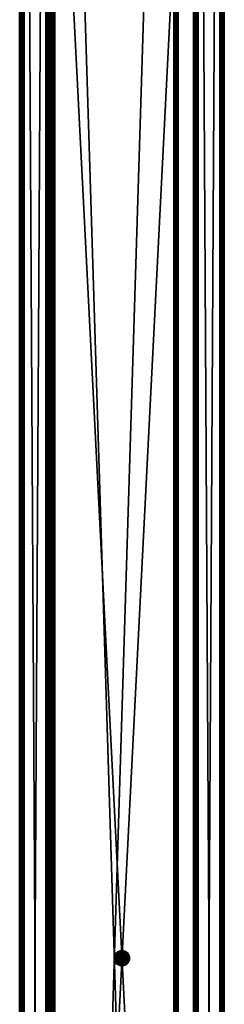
# Model space of a CAD drawing. Header units: millimetres. Extents: x 1 to 81, y -768 to 734.
# Tile 5 of 8: x 1 to 81, y -35 to 349. Entities that reach past the tile are written whole.
import ezdxf

# ---------------------------------------------------------------- set-up
doc = ezdxf.new("R2010")
doc.units = ezdxf.units.MM
doc.header["$LTSCALE"] = 25.4
doc.layers.get('0').update_dxf_attribs({"true_color": 0xff5454})

# ---------------------------------------------------------------- blocks, each defined once
blk = doc.blocks.new('CAMELEON-CANOPY-B-1500-8610-8608-8560-8558.STL#2')
at = {"color": 0}
mesh = blk.add_polyface(dxfattribs=at)
corners = [(1.34, 732.85, 41.29), (1.1, -767.15, 40.39), (1.34, -767.15, 41.29), (1.1, 732.85, 40.39)]
mesh.append_faces([[corners[k] for k in face] for face in [(0, 1, 2), (1, 0, 3)]], dxfattribs={"vtx0": -1, "color": 0})
mesh = blk.add_polyface(dxfattribs=at)
corners = [(1.1, 732.85, 40.39), (1.1, -767.15, 16.99), (1.1, -767.15, 40.39), (1.1, 732.85, 16.99)]
mesh.append_faces([[corners[k] for k in face] for face in [(0, 1, 2), (1, 0, 3)]], dxfattribs={"vtx0": -1, "color": 0})
mesh = blk.add_polyface(dxfattribs=at)
corners = [(1.1, 732.85, 16.99), (1.34, -767.15, 16.09), (1.1, -767.15, 16.99), (1.34, 732.85, 16.09)]
mesh.append_faces([[corners[k] for k in face] for face in [(0, 1, 2), (1, 0, 3)]], dxfattribs={"vtx0": -1, "color": 0})
mesh = blk.add_polyface(dxfattribs=at)
corners = [(2, -767.15, 41.95), (1.34, 732.85, 41.29), (1.34, -767.15, 41.29), (2, 732.85, 41.95)]
mesh.append_faces([[corners[k] for k in face] for face in [(0, 1, 2), (1, 0, 3)]], dxfattribs={"vtx0": -1, "color": 0})
mesh = blk.add_polyface(dxfattribs=at)
corners = [(2, 732.85, 15.43), (1.34, -767.15, 16.09), (1.34, 732.85, 16.09), (2, -767.15, 15.43)]
mesh.append_faces([[corners[k] for k in face] for face in [(0, 1, 2), (1, 0, 3)]], dxfattribs={"vtx0": -1, "color": 0})
mesh = blk.add_polyface(dxfattribs=at)
corners = [(2.04, 732.85, 16.49), (1.9, -767.15, 16.99), (2.04, -767.15, 16.49), (1.9, 732.85, 16.99)]
mesh.append_faces([[corners[k] for k in face] for face in [(0, 1, 2), (1, 0, 3)]], dxfattribs={"vtx0": -1, "color": 0})
mesh = blk.add_polyface(dxfattribs=at)
corners = [(1.9, 732.85, 16.99), (1.9, -767.15, 40.39), (1.9, -767.15, 16.99), (1.9, 732.85, 40.39)]
mesh.append_faces([[corners[k] for k in face] for face in [(0, 1, 2), (1, 0, 3)]], dxfattribs={"vtx0": -1, "color": 0})
mesh = blk.add_polyface(dxfattribs=at)
corners = [(1.9, 732.85, 40.39), (2.04, -767.15, 40.89), (1.9, -767.15, 40.39), (2.04, 732.85, 40.89)]
mesh.append_faces([[corners[k] for k in face] for face in [(0, 1, 2), (1, 0, 3)]], dxfattribs={"vtx0": -1, "color": 0})
mesh = blk.add_polyface(dxfattribs=at)
corners = [(2.9, -767.15, 42.19), (2, 732.85, 41.95), (2, -767.15, 41.95), (2.9, 732.85, 42.19)]
mesh.append_faces([[corners[k] for k in face] for face in [(0, 1, 2), (1, 0, 3)]], dxfattribs={"vtx0": -1, "color": 0})
mesh = blk.add_polyface(dxfattribs=at)
corners = [(2.9, 732.85, 15.19), (2, -767.15, 15.43), (2, 732.85, 15.43), (2.9, -767.15, 15.19)]
mesh.append_faces([[corners[k] for k in face] for face in [(0, 1, 2), (1, 0, 3)]], dxfattribs={"vtx0": -1, "color": 0})
mesh = blk.add_polyface(dxfattribs=at)
corners = [(2.4, 732.85, 16.13), (2.04, -767.15, 16.49), (2.4, -767.15, 16.13), (2.04, 732.85, 16.49)]
mesh.append_faces([[corners[k] for k in face] for face in [(0, 1, 2), (1, 0, 3)]], dxfattribs={"vtx0": -1, "color": 0})
mesh = blk.add_polyface(dxfattribs=at)
corners = [(2.4, 732.85, 41.26), (2.04, -767.15, 40.89), (2.04, 732.85, 40.89), (2.4, -767.15, 41.26)]
mesh.append_faces([[corners[k] for k in face] for face in [(0, 1, 2), (1, 0, 3)]], dxfattribs={"vtx0": -1, "color": 0})
mesh = blk.add_polyface(dxfattribs=at)
corners = [(2.9, -767.15, 15.99), (2.4, 732.85, 16.13), (2.4, -767.15, 16.13), (2.9, 732.85, 15.99)]
mesh.append_faces([[corners[k] for k in face] for face in [(0, 1, 2), (1, 0, 3)]], dxfattribs={"vtx0": -1, "color": 0})
mesh = blk.add_polyface(dxfattribs=at)
corners = [(2.9, 732.85, 41.39), (2.4, -767.15, 41.26), (2.4, 732.85, 41.26), (2.9, -767.15, 41.39)]
mesh.append_faces([[corners[k] for k in face] for face in [(0, 1, 2), (1, 0, 3)]], dxfattribs={"vtx0": -1, "color": 0})
mesh = blk.add_polyface(dxfattribs=at)
corners = [(11.3, -767.15, 15.99), (2.9, 732.85, 15.99), (2.9, -767.15, 15.99), (11.3, 732.85, 15.99)]
mesh.append_faces([[corners[k] for k in face] for face in [(0, 1, 2), (1, 0, 3)]], dxfattribs={"vtx0": -1, "color": 0})
mesh = blk.add_polyface(dxfattribs=at)
corners = [(79.3, 732.85, 41.39), (2.9, -767.15, 41.39), (2.9, 732.85, 41.39), (79.3, -767.15, 41.39)]
mesh.append_faces([[corners[k] for k in face] for face in [(0, 1, 2), (1, 0, 3)]], dxfattribs={"vtx0": -1, "color": 0})
mesh = blk.add_polyface(dxfattribs=at)
corners = [(79.3, -767.15, 42.19), (2.9, 732.85, 42.19), (2.9, -767.15, 42.19), (79.3, 732.85, 42.19)]
mesh.append_faces([[corners[k] for k in face] for face in [(0, 1, 2), (1, 0, 3)]], dxfattribs={"vtx0": -1, "color": 0})
mesh = blk.add_polyface(dxfattribs=at)
corners = [(11.3, 732.85, 15.19), (2.9, -767.15, 15.19), (2.9, 732.85, 15.19), (11.3, -767.15, 15.19)]
mesh.append_faces([[corners[k] for k in face] for face in [(0, 1, 2), (1, 0, 3)]], dxfattribs={"vtx0": -1, "color": 0})
mesh = blk.add_polyface(dxfattribs=at)
corners = [(11.8, -767.15, 16.13), (11.3, 732.85, 15.99), (11.3, -767.15, 15.99), (11.8, 732.85, 16.13)]
mesh.append_faces([[corners[k] for k in face] for face in [(0, 1, 2), (1, 0, 3)]], dxfattribs={"vtx0": -1, "color": 0})
mesh = blk.add_polyface(dxfattribs=at)
corners = [(12.2, 732.85, 15.43), (11.3, -767.15, 15.19), (11.3, 732.85, 15.19), (12.2, -767.15, 15.43)]
mesh.append_faces([[corners[k] for k in face] for face in [(0, 1, 2), (1, 0, 3)]], dxfattribs={"vtx0": -1, "color": 0})
mesh = blk.add_polyface(dxfattribs=at)
corners = [(12.17, 732.85, 16.49), (11.8, -767.15, 16.13), (12.17, -767.15, 16.49), (11.8, 732.85, 16.13)]
mesh.append_faces([[corners[k] for k in face] for face in [(0, 1, 2), (1, 0, 3)]], dxfattribs={"vtx0": -1, "color": 0})
mesh = blk.add_polyface(dxfattribs=at)
corners = [(12.3, 732.85, 16.99), (12.17, -767.15, 16.49), (12.3, -767.15, 16.99), (12.17, 732.85, 16.49)]
mesh.append_faces([[corners[k] for k in face] for face in [(0, 1, 2), (1, 0, 3)]], dxfattribs={"vtx0": -1, "color": 0})
mesh = blk.add_polyface(dxfattribs=at)
corners = [(12.86, 732.85, 16.09), (12.2, -767.15, 15.43), (12.2, 732.85, 15.43), (12.86, -767.15, 16.09)]
mesh.append_faces([[corners[k] for k in face] for face in [(0, 1, 2), (1, 0, 3)]], dxfattribs={"vtx0": -1, "color": 0})
mesh = blk.add_polyface(dxfattribs=at)
corners = [(12.3, 732.85, 22.19), (12.3, -767.15, 16.99), (12.3, -767.15, 22.19), (12.3, 732.85, 16.99)]
mesh.append_faces([[corners[k] for k in face] for face in [(0, 1, 2), (1, 0, 3)]], dxfattribs={"vtx0": -1, "color": 0})
mesh = blk.add_polyface(dxfattribs=at)
corners = [(13.1, -767.15, 22.19), (12.3, 732.85, 22.19), (12.3, -767.15, 22.19), (13.1, 732.85, 22.19)]
mesh.append_faces([[corners[k] for k in face] for face in [(0, 1, 2), (1, 0, 3)]], dxfattribs={"vtx0": -1, "color": 0})
mesh = blk.add_polyface(dxfattribs=at)
corners = [(12.86, 732.85, 16.09), (13.1, -767.15, 16.99), (12.86, -767.15, 16.09), (13.1, 732.85, 16.99)]
mesh.append_faces([[corners[k] for k in face] for face in [(0, 1, 2), (1, 0, 3)]], dxfattribs={"vtx0": -1, "color": 0})
mesh = blk.add_polyface(dxfattribs=at)
corners = [(13.1, 732.85, 22.19), (13.1, -767.15, 16.99), (13.1, -767.15, 22.19), (13.1, 732.85, 16.99)]
mesh.append_faces([[corners[k] for k in face] for face in [(0, 1, 2), (1, 0, 3)]], dxfattribs={"vtx0": -1, "color": 0})
mesh = blk.add_polyface(dxfattribs=at)
corners = [(13.9, -767.15, 22.19), (13.1, 732.85, 22.19), (13.1, -767.15, 22.19), (13.9, 732.85, 22.19)]
mesh.append_faces([[corners[k] for k in face] for face in [(0, 1, 2), (1, 0, 3)]], dxfattribs={"vtx0": -1, "color": 0})
mesh = blk.add_polyface(dxfattribs=at)
corners = [(13.1, 732.85, 16.99), (13.34, -767.15, 16.09), (13.1, -767.15, 16.99), (13.34, 732.85, 16.09)]
mesh.append_faces([[corners[k] for k in face] for face in [(0, 1, 2), (1, 0, 3)]], dxfattribs={"vtx0": -1, "color": 0})
mesh = blk.add_polyface(dxfattribs=at)
corners = [(13.1, 732.85, 16.99), (13.1, -767.15, 22.19), (13.1, -767.15, 16.99), (13.1, 732.85, 22.19)]
mesh.append_faces([[corners[k] for k in face] for face in [(0, 1, 2), (1, 0, 3)]], dxfattribs={"vtx0": -1, "color": 0})
mesh = blk.add_polyface(dxfattribs=at)
corners = [(13.34, 732.85, 16.09), (14, -767.15, 15.43), (13.34, -767.15, 16.09), (14, 732.85, 15.43)]
mesh.append_faces([[corners[k] for k in face] for face in [(0, 1, 2), (1, 0, 3)]], dxfattribs={"vtx0": -1, "color": 0})
mesh = blk.add_polyface(dxfattribs=at)
corners = [(13.9, 732.85, 16.99), (13.9, -767.15, 22.19), (13.9, -767.15, 16.99), (13.9, 732.85, 22.19)]
mesh.append_faces([[corners[k] for k in face] for face in [(0, 1, 2), (1, 0, 3)]], dxfattribs={"vtx0": -1, "color": 0})
mesh = blk.add_polyface(dxfattribs=at)
corners = [(14.04, 732.85, 16.49), (13.9, -767.15, 16.99), (14.04, -767.15, 16.49), (13.9, 732.85, 16.99)]
mesh.append_faces([[corners[k] for k in face] for face in [(0, 1, 2), (1, 0, 3)]], dxfattribs={"vtx0": -1, "color": 0})
mesh = blk.add_polyface(dxfattribs=at)
corners = [(14.9, 732.85, 15.19), (14, -767.15, 15.43), (14, 732.85, 15.43), (14.9, -767.15, 15.19)]
mesh.append_faces([[corners[k] for k in face] for face in [(0, 1, 2), (1, 0, 3)]], dxfattribs={"vtx0": -1, "color": 0})
mesh = blk.add_polyface(dxfattribs=at)
corners = [(14.4, -767.15, 16.13), (14.04, 732.85, 16.49), (14.04, -767.15, 16.49), (14.4, 732.85, 16.13)]
mesh.append_faces([[corners[k] for k in face] for face in [(0, 1, 2), (1, 0, 3)]], dxfattribs={"vtx0": -1, "color": 0})
mesh = blk.add_polyface(dxfattribs=at)
corners = [(14.9, -767.15, 15.99), (14.4, 732.85, 16.13), (14.4, -767.15, 16.13), (14.9, 732.85, 15.99)]
mesh.append_faces([[corners[k] for k in face] for face in [(0, 1, 2), (1, 0, 3)]], dxfattribs={"vtx0": -1, "color": 0})
mesh = blk.add_polyface(dxfattribs=at)
corners = [(61.3, -767.15, 15.99), (14.9, 732.85, 15.99), (14.9, -767.15, 15.99), (61.3, 732.85, 15.99)]
mesh.append_faces([[corners[k] for k in face] for face in [(0, 1, 2), (1, 0, 3)]], dxfattribs={"vtx0": -1, "color": 0})
mesh = blk.add_polyface(dxfattribs=at)
corners = [(61.3, 732.85, 15.19), (14.9, -767.15, 15.19), (14.9, 732.85, 15.19), (61.3, -767.15, 15.19)]
mesh.append_faces([[corners[k] for k in face] for face in [(0, 1, 2), (1, 0, 3)]], dxfattribs={"vtx0": -1, "color": 0})
mesh = blk.add_polyface(dxfattribs=at)
corners = [(61.8, -767.15, 16.13), (61.3, 732.85, 15.99), (61.3, -767.15, 15.99), (61.8, 732.85, 16.13)]
mesh.append_faces([[corners[k] for k in face] for face in [(0, 1, 2), (1, 0, 3)]], dxfattribs={"vtx0": -1, "color": 0})
mesh = blk.add_polyface(dxfattribs=at)
corners = [(62.2, 732.85, 15.43), (61.3, -767.15, 15.19), (61.3, 732.85, 15.19), (62.2, -767.15, 15.43)]
mesh.append_faces([[corners[k] for k in face] for face in [(0, 1, 2), (1, 0, 3)]], dxfattribs={"vtx0": -1, "color": 0})
mesh = blk.add_polyface(dxfattribs=at)
corners = [(62.17, 732.85, 16.49), (61.8, -767.15, 16.13), (62.17, -767.15, 16.49), (61.8, 732.85, 16.13)]
mesh.append_faces([[corners[k] for k in face] for face in [(0, 1, 2), (1, 0, 3)]], dxfattribs={"vtx0": -1, "color": 0})
mesh = blk.add_polyface(dxfattribs=at)
corners = [(62.3, 732.85, 16.99), (62.17, -767.15, 16.49), (62.3, -767.15, 16.99), (62.17, 732.85, 16.49)]
mesh.append_faces([[corners[k] for k in face] for face in [(0, 1, 2), (1, 0, 3)]], dxfattribs={"vtx0": -1, "color": 0})
mesh = blk.add_polyface(dxfattribs=at)
corners = [(62.86, 732.85, 16.09), (62.2, -767.15, 15.43), (62.2, 732.85, 15.43), (62.86, -767.15, 16.09)]
mesh.append_faces([[corners[k] for k in face] for face in [(0, 1, 2), (1, 0, 3)]], dxfattribs={"vtx0": -1, "color": 0})
mesh = blk.add_polyface(dxfattribs=at)
corners = [(62.3, 732.85, 22.19), (62.3, -767.15, 16.99), (62.3, -767.15, 22.19), (62.3, 732.85, 16.99)]
mesh.append_faces([[corners[k] for k in face] for face in [(0, 1, 2), (1, 0, 3)]], dxfattribs={"vtx0": -1, "color": 0})
mesh = blk.add_polyface(dxfattribs=at)
corners = [(63.1, -767.15, 22.19), (62.3, 732.85, 22.19), (62.3, -767.15, 22.19), (63.1, 732.85, 22.19)]
mesh.append_faces([[corners[k] for k in face] for face in [(0, 1, 2), (1, 0, 3)]], dxfattribs={"vtx0": -1, "color": 0})
mesh = blk.add_polyface(dxfattribs=at)
corners = [(62.86, 732.85, 16.09), (63.1, -767.15, 16.99), (62.86, -767.15, 16.09), (63.1, 732.85, 16.99)]
mesh.append_faces([[corners[k] for k in face] for face in [(0, 1, 2), (1, 0, 3)]], dxfattribs={"vtx0": -1, "color": 0})
mesh = blk.add_polyface(dxfattribs=at)
corners = [(63.1, 732.85, 16.99), (63.1, -767.15, 22.19), (63.1, -767.15, 16.99), (63.1, 732.85, 22.19)]
mesh.append_faces([[corners[k] for k in face] for face in [(0, 1, 2), (1, 0, 3)]], dxfattribs={"vtx0": -1, "color": 0})
mesh = blk.add_polyface(dxfattribs=at)
corners = [(69.9, -767.15, 22.19), (69.1, 732.85, 22.19), (69.1, -767.15, 22.19), (69.9, 732.85, 22.19)]
mesh.append_faces([[corners[k] for k in face] for face in [(0, 1, 2), (1, 0, 3)]], dxfattribs={"vtx0": -1, "color": 0})
mesh = blk.add_polyface(dxfattribs=at)
corners = [(69.1, 732.85, 22.19), (69.1, -767.15, 16.99), (69.1, -767.15, 22.19), (69.1, 732.85, 16.99)]
mesh.append_faces([[corners[k] for k in face] for face in [(0, 1, 2), (1, 0, 3)]], dxfattribs={"vtx0": -1, "color": 0})
mesh = blk.add_polyface(dxfattribs=at)
corners = [(69.1, 732.85, 16.99), (69.34, -767.15, 16.09), (69.1, -767.15, 16.99), (69.34, 732.85, 16.09)]
mesh.append_faces([[corners[k] for k in face] for face in [(0, 1, 2), (1, 0, 3)]], dxfattribs={"vtx0": -1, "color": 0})
mesh = blk.add_polyface(dxfattribs=at)
corners = [(69.34, 732.85, 16.09), (70, -767.15, 15.43), (69.34, -767.15, 16.09), (70, 732.85, 15.43)]
mesh.append_faces([[corners[k] for k in face] for face in [(0, 1, 2), (1, 0, 3)]], dxfattribs={"vtx0": -1, "color": 0})
mesh = blk.add_polyface(dxfattribs=at)
corners = [(70.04, 732.85, 16.49), (69.9, -767.15, 16.99), (70.04, -767.15, 16.49), (69.9, 732.85, 16.99)]
mesh.append_faces([[corners[k] for k in face] for face in [(0, 1, 2), (1, 0, 3)]], dxfattribs={"vtx0": -1, "color": 0})
mesh = blk.add_polyface(dxfattribs=at)
corners = [(69.9, 732.85, 16.99), (69.9, -767.15, 22.19), (69.9, -767.15, 16.99), (69.9, 732.85, 22.19)]
mesh.append_faces([[corners[k] for k in face] for face in [(0, 1, 2), (1, 0, 3)]], dxfattribs={"vtx0": -1, "color": 0})
mesh = blk.add_polyface(dxfattribs=at)
corners = [(70.9, 732.85, 15.19), (70, -767.15, 15.43), (70, 732.85, 15.43), (70.9, -767.15, 15.19)]
mesh.append_faces([[corners[k] for k in face] for face in [(0, 1, 2), (1, 0, 3)]], dxfattribs={"vtx0": -1, "color": 0})
mesh = blk.add_polyface(dxfattribs=at)
corners = [(70.4, -767.15, 16.13), (70.04, 732.85, 16.49), (70.04, -767.15, 16.49), (70.4, 732.85, 16.13)]
mesh.append_faces([[corners[k] for k in face] for face in [(0, 1, 2), (1, 0, 3)]], dxfattribs={"vtx0": -1, "color": 0})
mesh = blk.add_polyface(dxfattribs=at)
corners = [(70.9, -767.15, 15.99), (70.4, 732.85, 16.13), (70.4, -767.15, 16.13), (70.9, 732.85, 15.99)]
mesh.append_faces([[corners[k] for k in face] for face in [(0, 1, 2), (1, 0, 3)]], dxfattribs={"vtx0": -1, "color": 0})
mesh = blk.add_polyface(dxfattribs=at)
corners = [(79.3, -767.15, 15.99), (70.9, 732.85, 15.99), (70.9, -767.15, 15.99), (79.3, 732.85, 15.99)]
mesh.append_faces([[corners[k] for k in face] for face in [(0, 1, 2), (1, 0, 3)]], dxfattribs={"vtx0": -1, "color": 0})
mesh = blk.add_polyface(dxfattribs=at)
corners = [(79.3, 732.85, 15.19), (70.9, -767.15, 15.19), (70.9, 732.85, 15.19), (79.3, -767.15, 15.19)]
mesh.append_faces([[corners[k] for k in face] for face in [(0, 1, 2), (1, 0, 3)]], dxfattribs={"vtx0": -1, "color": 0})
mesh = blk.add_polyface(dxfattribs=at)
corners = [(79.8, 732.85, 41.26), (79.3, -767.15, 41.39), (79.3, 732.85, 41.39), (79.8, -767.15, 41.26)]
mesh.append_faces([[corners[k] for k in face] for face in [(0, 1, 2), (1, 0, 3)]], dxfattribs={"vtx0": -1, "color": 0})
mesh = blk.add_polyface(dxfattribs=at)
corners = [(79.8, -767.15, 16.13), (79.3, 732.85, 15.99), (79.3, -767.15, 15.99), (79.8, 732.85, 16.13)]
mesh.append_faces([[corners[k] for k in face] for face in [(0, 1, 2), (1, 0, 3)]], dxfattribs={"vtx0": -1, "color": 0})
mesh = blk.add_polyface(dxfattribs=at)
corners = [(80.2, 732.85, 15.43), (79.3, -767.15, 15.19), (79.3, 732.85, 15.19), (80.2, -767.15, 15.43)]
mesh.append_faces([[corners[k] for k in face] for face in [(0, 1, 2), (1, 0, 3)]], dxfattribs={"vtx0": -1, "color": 0})
mesh = blk.add_polyface(dxfattribs=at)
corners = [(80.2, -767.15, 41.95), (79.3, 732.85, 42.19), (79.3, -767.15, 42.19), (80.2, 732.85, 41.95)]
mesh.append_faces([[corners[k] for k in face] for face in [(0, 1, 2), (1, 0, 3)]], dxfattribs={"vtx0": -1, "color": 0})
mesh = blk.add_polyface(dxfattribs=at)
corners = [(79.8, 732.85, 41.26), (80.17, -767.15, 40.89), (79.8, -767.15, 41.26), (80.17, 732.85, 40.89)]
mesh.append_faces([[corners[k] for k in face] for face in [(0, 1, 2), (1, 0, 3)]], dxfattribs={"vtx0": -1, "color": 0})
mesh = blk.add_polyface(dxfattribs=at)
corners = [(80.17, 732.85, 16.49), (79.8, -767.15, 16.13), (80.17, -767.15, 16.49), (79.8, 732.85, 16.13)]
mesh.append_faces([[corners[k] for k in face] for face in [(0, 1, 2), (1, 0, 3)]], dxfattribs={"vtx0": -1, "color": 0})
mesh = blk.add_polyface(dxfattribs=at)
corners = [(80.17, 732.85, 40.89), (80.3, -767.15, 40.39), (80.17, -767.15, 40.89), (80.3, 732.85, 40.39)]
mesh.append_faces([[corners[k] for k in face] for face in [(0, 1, 2), (1, 0, 3)]], dxfattribs={"vtx0": -1, "color": 0})
mesh = blk.add_polyface(dxfattribs=at)
corners = [(80.3, 732.85, 16.99), (80.17, -767.15, 16.49), (80.3, -767.15, 16.99), (80.17, 732.85, 16.49)]
mesh.append_faces([[corners[k] for k in face] for face in [(0, 1, 2), (1, 0, 3)]], dxfattribs={"vtx0": -1, "color": 0})
mesh = blk.add_polyface(dxfattribs=at)
corners = [(80.86, 732.85, 16.09), (80.2, -767.15, 15.43), (80.2, 732.85, 15.43), (80.86, -767.15, 16.09)]
mesh.append_faces([[corners[k] for k in face] for face in [(0, 1, 2), (1, 0, 3)]], dxfattribs={"vtx0": -1, "color": 0})
mesh = blk.add_polyface(dxfattribs=at)
corners = [(80.86, -767.15, 41.29), (80.2, 732.85, 41.95), (80.2, -767.15, 41.95), (80.86, 732.85, 41.29)]
mesh.append_faces([[corners[k] for k in face] for face in [(0, 1, 2), (1, 0, 3)]], dxfattribs={"vtx0": -1, "color": 0})
mesh = blk.add_polyface(dxfattribs=at)
corners = [(80.3, 732.85, 40.39), (80.3, -767.15, 16.99), (80.3, -767.15, 40.39), (80.3, 732.85, 16.99)]
mesh.append_faces([[corners[k] for k in face] for face in [(0, 1, 2), (1, 0, 3)]], dxfattribs={"vtx0": -1, "color": 0})
mesh = blk.add_polyface(dxfattribs=at)
corners = [(80.86, 732.85, 16.09), (81.1, -767.15, 16.99), (80.86, -767.15, 16.09), (81.1, 732.85, 16.99)]
mesh.append_faces([[corners[k] for k in face] for face in [(0, 1, 2), (1, 0, 3)]], dxfattribs={"vtx0": -1, "color": 0})
mesh = blk.add_polyface(dxfattribs=at)
corners = [(81.1, 732.85, 40.39), (80.86, -767.15, 41.29), (81.1, -767.15, 40.39), (80.86, 732.85, 41.29)]
mesh.append_faces([[corners[k] for k in face] for face in [(0, 1, 2), (1, 0, 3)]], dxfattribs={"vtx0": -1, "color": 0})
mesh = blk.add_polyface(dxfattribs=at)
corners = [(81.1, 732.85, 16.99), (81.1, -767.15, 40.39), (81.1, -767.15, 16.99), (81.1, 732.85, 40.39)]
mesh.append_faces([[corners[k] for k in face] for face in [(0, 1, 2), (1, 0, 3)]], dxfattribs={"vtx0": -1, "color": 0})
mesh = blk.add_polyface(dxfattribs=at)
corners = [(38.2, -17.89, 15.19), (38.14, -16.69, 15.19), (38.11, -17.29, 15.19), (38.29, -16.1, 15.19), (38.41, -18.46, 15.19), (38.56, -15.56, 15.19), (38.73, -18.98, 15.19), (38.94, -15.08, 15.19), (39.14, -19.42, 15.19), (39.4, -14.68, 15.19), (39.64, -19.77, 15.19), (39.66, -14.52, 15.19), (40.2, -20.01, 15.19), (39.93, -14.39, 15.19), (40.51, -14.21, 15.19), (40.79, -20.13, 15.19), (41.11, -14.15, 15.19), (41.4, -20.14, 15.19), (41.72, -14.21, 15.19), (41.99, -20.02, 15.19), (42.29, -14.4, 15.19), (42.55, -19.78, 15.19), (42.82, -14.69, 15.19), (43.05, -19.43, 15.19), (43.28, -15.09, 15.19), (43.47, -18.99, 15.19), (43.65, -15.57, 15.19), (43.79, -18.48, 15.19), (43.92, -16.12, 15.19), (44.01, -17.91, 15.19), (44.07, -16.7, 15.19), (44.1, -17.31, 15.19)]
mesh.append_faces([[corners[k] for k in face] for face in [(0, 1, 2), (30, 29, 31)]], dxfattribs={"vtx0": -1, "color": 0})
mesh.append_faces([[corners[k] for k in face] for face in [(1, 0, 3), (3, 4, 5), (5, 6, 7), (7, 8, 9), (9, 10, 11), (11, 12, 13), (13, 12, 14), (14, 15, 16), (16, 17, 18), (18, 19, 20), (20, 21, 22), (22, 23, 24), (24, 25, 26), (26, 27, 28), (28, 29, 30)]], dxfattribs={"vtx0": -1, "vtx1": -1, "color": 0})
mesh.append_faces([[corners[k] for k in face] for face in [(3, 0, 4), (5, 4, 6), (7, 6, 8), (9, 8, 10), (11, 10, 12), (14, 12, 15), (16, 15, 17), (18, 17, 19), (20, 19, 21), (22, 21, 23), (24, 23, 25), (26, 25, 27), (28, 27, 29)]], dxfattribs={"vtx0": -1, "vtx2": -1, "color": 0})
mesh = blk.add_polyface(dxfattribs=at)
corners = [(38.14, -16.69, 0.19), (38.2, -17.89, 0.19), (38.11, -17.29, 0.19), (38.29, -16.1, 0.19), (38.41, -18.46, 0.19), (38.56, -15.56, 0.19), (38.73, -18.98, 0.19), (38.94, -15.08, 0.19), (39.14, -19.42, 0.19), (39.4, -14.68, 0.19), (39.64, -19.77, 0.19), (39.66, -14.52, 0.19), (40.2, -20.01, 0.19), (39.93, -14.39, 0.19), (40.51, -14.21, 0.19), (40.79, -20.13, 0.19), (41.11, -14.15, 0.19), (41.4, -20.14, 0.19), (41.72, -14.21, 0.19), (41.99, -20.02, 0.19), (42.29, -14.4, 0.19), (42.55, -19.78, 0.19), (42.82, -14.69, 0.19), (43.05, -19.43, 0.19), (43.28, -15.09, 0.19), (43.47, -18.99, 0.19), (43.65, -15.57, 0.19), (43.79, -18.48, 0.19), (43.92, -16.12, 0.19), (44.01, -17.91, 0.19), (44.07, -16.7, 0.19), (44.1, -17.31, 0.19)]
mesh.append_faces([[corners[k] for k in face] for face in [(0, 1, 2), (29, 30, 31)]], dxfattribs={"vtx0": -1, "color": 0})
mesh.append_faces([[corners[k] for k in face] for face in [(1, 3, 4), (4, 5, 6), (6, 7, 8), (8, 9, 10), (10, 11, 12), (12, 14, 15), (15, 16, 17), (17, 18, 19), (19, 20, 21), (21, 22, 23), (23, 24, 25), (25, 26, 27), (27, 28, 29)]], dxfattribs={"vtx0": -1, "vtx1": -1, "color": 0})
mesh.append_faces([[corners[k] for k in face] for face in [(1, 0, 3), (4, 3, 5), (6, 5, 7), (8, 7, 9), (10, 9, 11), (12, 11, 13), (12, 13, 14), (15, 14, 16), (17, 16, 18), (19, 18, 20), (21, 20, 22), (23, 22, 24), (25, 24, 26), (27, 26, 28), (29, 28, 30)]], dxfattribs={"vtx0": -1, "vtx2": -1, "color": 0})
mesh = blk.add_polyface(dxfattribs=at)
corners = [(38.94, -15.08, 15.19), (38.56, -15.56, 0.19), (38.56, -15.56, 15.19), (38.94, -15.08, 0.19)]
mesh.append_faces([[corners[k] for k in face] for face in [(0, 1, 2), (1, 0, 3)]], dxfattribs={"vtx0": -1, "color": 0})
mesh = blk.add_polyface(dxfattribs=at)
corners = [(38.94, -15.08, 15.19), (39.4, -14.68, 0.19), (38.94, -15.08, 0.19), (39.4, -14.68, 15.19)]
mesh.append_faces([[corners[k] for k in face] for face in [(0, 1, 2), (1, 0, 3)]], dxfattribs={"vtx0": -1, "color": 0})
mesh = blk.add_polyface(dxfattribs=at)
corners = [(39.4, -14.68, 15.19), (39.66, -14.52, 0.19), (39.4, -14.68, 0.19), (39.66, -14.52, 15.19)]
mesh.append_faces([[corners[k] for k in face] for face in [(0, 1, 2), (1, 0, 3)]], dxfattribs={"vtx0": -1, "color": 0})
mesh = blk.add_polyface(dxfattribs=at)
corners = [(39.66, -14.52, 15.19), (39.93, -14.39, 0.19), (39.66, -14.52, 0.19), (39.93, -14.39, 15.19)]
mesh.append_faces([[corners[k] for k in face] for face in [(0, 1, 2), (1, 0, 3)]], dxfattribs={"vtx0": -1, "color": 0})
mesh = blk.add_polyface(dxfattribs=at)
corners = [(39.93, -14.39, 15.19), (40.51, -14.21, 0.19), (39.93, -14.39, 0.19), (40.51, -14.21, 15.19)]
mesh.append_faces([[corners[k] for k in face] for face in [(0, 1, 2), (1, 0, 3)]], dxfattribs={"vtx0": -1, "color": 0})
mesh = blk.add_polyface(dxfattribs=at)
corners = [(40.51, -14.21, 15.19), (41.11, -14.15, 0.19), (40.51, -14.21, 0.19), (41.11, -14.15, 15.19)]
mesh.append_faces([[corners[k] for k in face] for face in [(0, 1, 2), (1, 0, 3)]], dxfattribs={"vtx0": -1, "color": 0})
mesh = blk.add_polyface(dxfattribs=at)
corners = [(41.11, -14.15, 15.19), (41.72, -14.21, 0.19), (41.11, -14.15, 0.19), (41.72, -14.21, 15.19)]
mesh.append_faces([[corners[k] for k in face] for face in [(0, 1, 2), (1, 0, 3)]], dxfattribs={"vtx0": -1, "color": 0})
mesh = blk.add_polyface(dxfattribs=at)
corners = [(41.72, -14.21, 15.19), (42.29, -14.4, 0.19), (41.72, -14.21, 0.19), (42.29, -14.4, 15.19)]
mesh.append_faces([[corners[k] for k in face] for face in [(0, 1, 2), (1, 0, 3)]], dxfattribs={"vtx0": -1, "color": 0})
mesh = blk.add_polyface(dxfattribs=at)
corners = [(42.29, -14.4, 15.19), (42.82, -14.69, 0.19), (42.29, -14.4, 0.19), (42.82, -14.69, 15.19)]
mesh.append_faces([[corners[k] for k in face] for face in [(0, 1, 2), (1, 0, 3)]], dxfattribs={"vtx0": -1, "color": 0})
mesh = blk.add_polyface(dxfattribs=at)
corners = [(42.82, -14.69, 15.19), (43.28, -15.09, 0.19), (42.82, -14.69, 0.19), (43.28, -15.09, 15.19)]
mesh.append_faces([[corners[k] for k in face] for face in [(0, 1, 2), (1, 0, 3)]], dxfattribs={"vtx0": -1, "color": 0})
mesh = blk.add_polyface(dxfattribs=at)
corners = [(43.28, -15.09, 0.19), (43.65, -15.57, 15.19), (43.65, -15.57, 0.19), (43.28, -15.09, 15.19)]
mesh.append_faces([[corners[k] for k in face] for face in [(0, 1, 2), (1, 0, 3)]], dxfattribs={"vtx0": -1, "color": 0})
mesh = blk.add_polyface(dxfattribs=at)
corners = [(38.14, -16.69, 15.19), (38.11, -17.29, 0.19), (38.11, -17.29, 15.19), (38.14, -16.69, 0.19)]
mesh.append_faces([[corners[k] for k in face] for face in [(0, 1, 2), (1, 0, 3)]], dxfattribs={"vtx0": -1, "color": 0})
mesh = blk.add_polyface(dxfattribs=at)
corners = [(38.11, -17.29, 15.19), (38.2, -17.89, 0.19), (38.2, -17.89, 15.19), (38.11, -17.29, 0.19)]
mesh.append_faces([[corners[k] for k in face] for face in [(0, 1, 2), (1, 0, 3)]], dxfattribs={"vtx0": -1, "color": 0})
mesh = blk.add_polyface(dxfattribs=at)
corners = [(38.29, -16.1, 15.19), (38.14, -16.69, 0.19), (38.14, -16.69, 15.19), (38.29, -16.1, 0.19)]
mesh.append_faces([[corners[k] for k in face] for face in [(0, 1, 2), (1, 0, 3)]], dxfattribs={"vtx0": -1, "color": 0})
mesh = blk.add_polyface(dxfattribs=at)
corners = [(38.2, -17.89, 15.19), (38.41, -18.46, 0.19), (38.41, -18.46, 15.19), (38.2, -17.89, 0.19)]
mesh.append_faces([[corners[k] for k in face] for face in [(0, 1, 2), (1, 0, 3)]], dxfattribs={"vtx0": -1, "color": 0})
mesh = blk.add_polyface(dxfattribs=at)
corners = [(38.56, -15.56, 15.19), (38.29, -16.1, 0.19), (38.29, -16.1, 15.19), (38.56, -15.56, 0.19)]
mesh.append_faces([[corners[k] for k in face] for face in [(0, 1, 2), (1, 0, 3)]], dxfattribs={"vtx0": -1, "color": 0})
mesh = blk.add_polyface(dxfattribs=at)
corners = [(38.41, -18.46, 15.19), (38.73, -18.98, 0.19), (38.73, -18.98, 15.19), (38.41, -18.46, 0.19)]
mesh.append_faces([[corners[k] for k in face] for face in [(0, 1, 2), (1, 0, 3)]], dxfattribs={"vtx0": -1, "color": 0})
mesh = blk.add_polyface(dxfattribs=at)
corners = [(38.73, -18.98, 15.19), (39.14, -19.42, 0.19), (39.14, -19.42, 15.19), (38.73, -18.98, 0.19)]
mesh.append_faces([[corners[k] for k in face] for face in [(0, 1, 2), (1, 0, 3)]], dxfattribs={"vtx0": -1, "color": 0})
mesh = blk.add_polyface(dxfattribs=at)
corners = [(43.47, -18.99, 0.19), (43.05, -19.43, 15.19), (43.05, -19.43, 0.19), (43.47, -18.99, 15.19)]
mesh.append_faces([[corners[k] for k in face] for face in [(0, 1, 2), (1, 0, 3)]], dxfattribs={"vtx0": -1, "color": 0})
mesh = blk.add_polyface(dxfattribs=at)
corners = [(43.79, -18.48, 0.19), (43.47, -18.99, 15.19), (43.47, -18.99, 0.19), (43.79, -18.48, 15.19)]
mesh.append_faces([[corners[k] for k in face] for face in [(0, 1, 2), (1, 0, 3)]], dxfattribs={"vtx0": -1, "color": 0})
mesh = blk.add_polyface(dxfattribs=at)
corners = [(43.65, -15.57, 0.19), (43.92, -16.12, 15.19), (43.92, -16.12, 0.19), (43.65, -15.57, 15.19)]
mesh.append_faces([[corners[k] for k in face] for face in [(0, 1, 2), (1, 0, 3)]], dxfattribs={"vtx0": -1, "color": 0})
mesh = blk.add_polyface(dxfattribs=at)
corners = [(44.01, -17.91, 0.19), (43.79, -18.48, 15.19), (43.79, -18.48, 0.19), (44.01, -17.91, 15.19)]
mesh.append_faces([[corners[k] for k in face] for face in [(0, 1, 2), (1, 0, 3)]], dxfattribs={"vtx0": -1, "color": 0})
mesh = blk.add_polyface(dxfattribs=at)
corners = [(43.92, -16.12, 0.19), (44.07, -16.7, 15.19), (44.07, -16.7, 0.19), (43.92, -16.12, 15.19)]
mesh.append_faces([[corners[k] for k in face] for face in [(0, 1, 2), (1, 0, 3)]], dxfattribs={"vtx0": -1, "color": 0})
mesh = blk.add_polyface(dxfattribs=at)
corners = [(44.1, -17.31, 0.19), (44.01, -17.91, 15.19), (44.01, -17.91, 0.19), (44.1, -17.31, 15.19)]
mesh.append_faces([[corners[k] for k in face] for face in [(0, 1, 2), (1, 0, 3)]], dxfattribs={"vtx0": -1, "color": 0})
mesh = blk.add_polyface(dxfattribs=at)
corners = [(44.07, -16.7, 0.19), (44.1, -17.31, 15.19), (44.1, -17.31, 0.19), (44.07, -16.7, 15.19)]
mesh.append_faces([[corners[k] for k in face] for face in [(0, 1, 2), (1, 0, 3)]], dxfattribs={"vtx0": -1, "color": 0})
mesh = blk.add_polyface(dxfattribs=at)
corners = [(39.64, -19.77, 15.19), (39.14, -19.42, 0.19), (39.64, -19.77, 0.19), (39.14, -19.42, 15.19)]
mesh.append_faces([[corners[k] for k in face] for face in [(0, 1, 2), (1, 0, 3)]], dxfattribs={"vtx0": -1, "color": 0})
mesh = blk.add_polyface(dxfattribs=at)
corners = [(40.2, -20.01, 15.19), (39.64, -19.77, 0.19), (40.2, -20.01, 0.19), (39.64, -19.77, 15.19)]
mesh.append_faces([[corners[k] for k in face] for face in [(0, 1, 2), (1, 0, 3)]], dxfattribs={"vtx0": -1, "color": 0})
mesh = blk.add_polyface(dxfattribs=at)
corners = [(40.79, -20.13, 15.19), (40.2, -20.01, 0.19), (40.79, -20.13, 0.19), (40.2, -20.01, 15.19)]
mesh.append_faces([[corners[k] for k in face] for face in [(0, 1, 2), (1, 0, 3)]], dxfattribs={"vtx0": -1, "color": 0})
mesh = blk.add_polyface(dxfattribs=at)
corners = [(41.4, -20.14, 15.19), (40.79, -20.13, 0.19), (41.4, -20.14, 0.19), (40.79, -20.13, 15.19)]
mesh.append_faces([[corners[k] for k in face] for face in [(0, 1, 2), (1, 0, 3)]], dxfattribs={"vtx0": -1, "color": 0})
mesh = blk.add_polyface(dxfattribs=at)
corners = [(41.99, -20.02, 15.19), (41.4, -20.14, 0.19), (41.99, -20.02, 0.19), (41.4, -20.14, 15.19)]
mesh.append_faces([[corners[k] for k in face] for face in [(0, 1, 2), (1, 0, 3)]], dxfattribs={"vtx0": -1, "color": 0})
mesh = blk.add_polyface(dxfattribs=at)
corners = [(42.55, -19.78, 15.19), (41.99, -20.02, 0.19), (42.55, -19.78, 0.19), (41.99, -20.02, 15.19)]
mesh.append_faces([[corners[k] for k in face] for face in [(0, 1, 2), (1, 0, 3)]], dxfattribs={"vtx0": -1, "color": 0})
mesh = blk.add_polyface(dxfattribs=at)
corners = [(43.05, -19.43, 15.19), (42.55, -19.78, 0.19), (43.05, -19.43, 0.19), (42.55, -19.78, 15.19)]
mesh.append_faces([[corners[k] for k in face] for face in [(0, 1, 2), (1, 0, 3)]], dxfattribs={"vtx0": -1, "color": 0})

msp = doc.modelspace()

# ---------------------------------------------------------------- block references
at = {"color": 250, "true_color": 0x262626}
msp.add_blockref('CAMELEON-CANOPY-B-1500-8610-8608-8560-8558.STL#2', (0, 0), dxfattribs=at)

doc.saveas('drawing.dxf')
